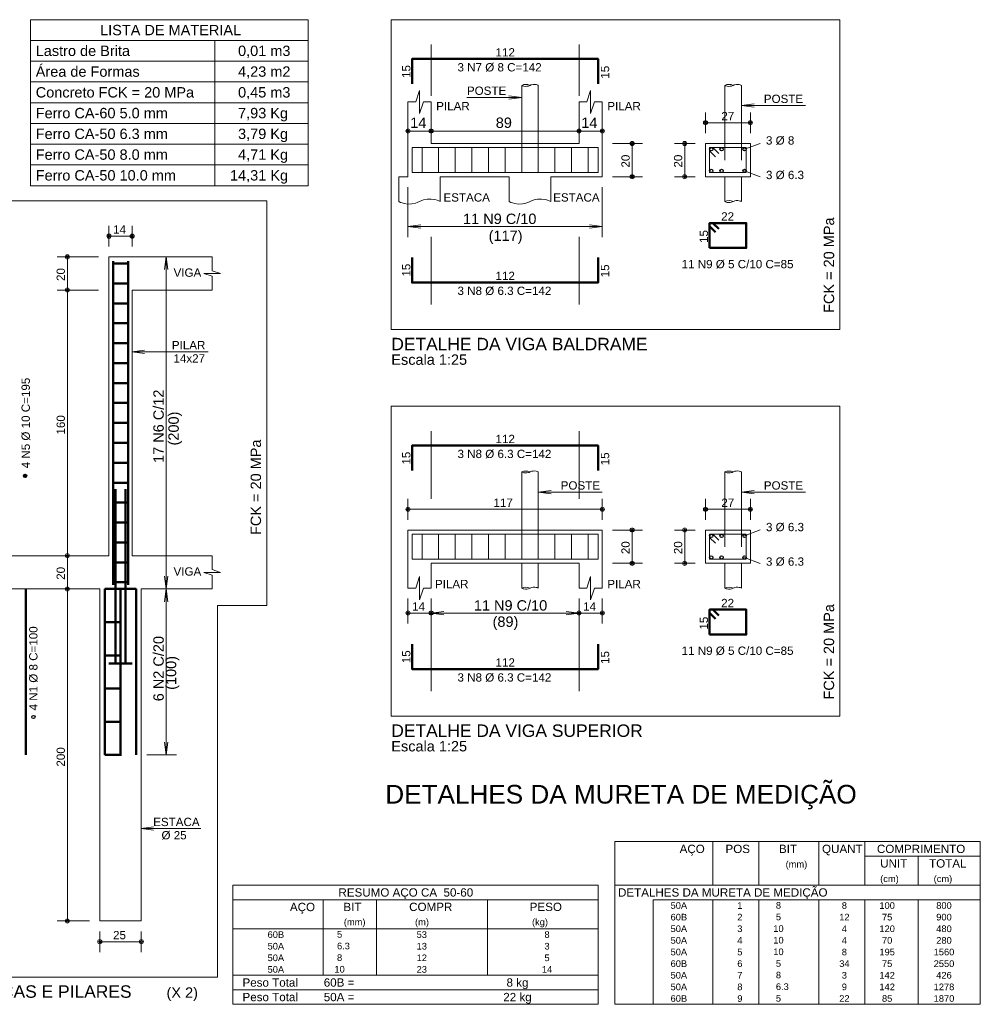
# Model space of a CAD drawing. Header units: millimetres. Extents: x 25.92 to 35.84, y 6.92 to 12.9.
# Tile 5 of 5: x 30.06 to 35.84, y 6.96 to 12.9. Entities that reach past the tile are written whole.
import ezdxf

# ---------------------------------------------------------------- set-up
doc = ezdxf.new("R2010")
doc.units = ezdxf.units.MM
for name, pattern in [('ESTILO_TQS_0001', [1, 0.7, -0.3]), ('ESTILO_TQS_0002', [0.4, 0.1, -0.3]), ('ESTILO_TQS_0003', [1.5, 0.5, -0.4, 0.1, -0.5])]:
    doc.linetypes.add(name, pattern=pattern)
doc.layers.get('0').update_dxf_attribs({"lineweight": 9})
for name, color, linetype, lineweight in [('1', 2, 'Continuous', 20), ('210', 254, 'ESTILO_TQS_0002', 9), ('214', 9, 'ESTILO_TQS_0003', 9), ('220', 4, 'Continuous', 50), ('221', 82, 'Continuous', 13), ('222', 160, 'Continuous', 60), ('224', 1, 'Continuous', 30), ('239', 6, 'Continuous', 20), ('7', 9, 'Continuous', 5)]:
    doc.layers.add(name, color=color, linetype=linetype, lineweight=lineweight)
doc.styles.add('TQS_ARIAL', font='arial.ttf')

msp = doc.modelspace()

# ---------------------------------------------------------------- linework, layer by layer
at = {"linetype": 'Continuous'}
for p, q in [((30.1251, 12.8951), (31.7969, 12.8951)), ((30.1251, 12.8951), (30.1251, 11.8951)), ((31.7969, 12.8951), (31.7969, 11.8951)), ((30.1251, 12.7701), (31.7969, 12.7701)), ((31.2344, 12.7701), (31.2344, 11.8951)), ((30.1251, 12.6451), (31.7969, 12.6451)), ((30.1251, 12.5201), (31.7969, 12.5201)), ((30.1251, 12.3951), (31.7969, 12.3951)), ((32.3969, 11.9496), (32.3969, 12.3996)), ((32.5369, 12.1496), (32.5369, 12.3996)), ((33.4269, 12.1496), (33.4269, 12.3996)), ((33.5669, 11.9496), (33.5657, 12.3996)), ((30.1251, 12.2701), (31.7969, 12.2701)), ((30.1251, 12.2701), (31.6868, 12.2701)), ((30.1251, 12.1451), (31.7969, 12.1451)), ((32.5369, 12.1496), (33.4269, 12.1496)), ((30.1251, 12.0201), (31.7969, 12.0201)), ((32.3419, 11.7996), (32.3419, 11.9496)), ((32.3969, 11.9496), (32.3419, 11.9496)), ((32.5919, 11.9496), (33.0069, 11.9496)), ((32.5919, 11.7996), (32.5919, 11.9496)), ((33.0069, 11.7996), (33.0069, 11.9496)), ((33.2569, 11.7996), (33.2569, 11.9496)), ((33.2569, 11.9496), (33.5669, 11.9496)), ((30.1251, 11.8951), (31.7969, 11.8951)), ((30.5969, 9.6665), (30.5969, 11.4665)), ((30.5969, 11.4665), (31.2188, 11.4665)), ((31.2188, 11.4165), (31.2188, 11.4665)), ((31.2188, 11.3165), (31.2188, 11.2665)), ((30.7369, 9.6665), (30.7369, 11.2665)), ((30.7369, 11.2665), (31.2188, 11.2665)), ((32.3969, 9.821), (33.5669, 9.821)), ((32.3969, 9.471), (32.3969, 9.821)), ((33.5669, 9.471), (33.5669, 9.821)), ((30.7369, 9.6665), (31.2188, 9.6665)), ((31.2188, 9.6165), (31.2188, 9.6665)), ((32.5369, 9.621), (33.4269, 9.621)), ((32.5369, 9.471), (32.5369, 9.621)), ((33.4269, 9.471), (33.4269, 9.621)), ((31.2188, 9.5165), (31.2188, 9.4665)), ((30.5419, 7.4665), (30.5419, 9.4665)), ((30.7919, 7.4665), (30.7919, 9.4665)), ((30.7919, 9.4665), (31.2188, 9.4665)), ((31.2512, 7.129), (31.2512, 9.3665)), ((33.6426, 7.9447), (33.6426, 7.6822)), ((33.6426, 7.9447), (35.8426, 7.9447)), ((34.2326, 7.6822), (34.2326, 7.9447)), ((34.5086, 7.6822), (34.5086, 7.9447)), ((34.8706, 7.6822), (34.8706, 7.9447)), ((35.1466, 7.6822), (35.1466, 7.9447)), ((35.8426, 7.9447), (35.8426, 7.6822)), ((35.1466, 7.8572), (35.8426, 7.8572)), ((35.4686, 7.6822), (35.4686, 7.8572)), ((31.3426, 7.6822), (31.3426, 7.4197)), ((31.3426, 7.6822), (33.5426, 7.6822)), ((33.5426, 7.6822), (33.5426, 7.4197)), ((33.6426, 7.6822), (35.8426, 7.6822)), ((33.6426, 7.5947), (33.6426, 7.6822)), ((33.6426, 7.6822), (35.8426, 7.6822)), ((35.8426, 7.5947), (35.8426, 7.6822)), ((31.3426, 7.5947), (33.5426, 7.5947)), ((31.8866, 7.4197), (31.8866, 7.5947)), ((32.2086, 7.4197), (32.2086, 7.5947)), ((32.8756, 7.4197), (32.8756, 7.5947)), ((33.6426, 7.5247), (33.6426, 7.5947)), ((35.8426, 7.5947), (33.8726, 7.5947)), ((33.8726, 7.5947), (33.8726, 7.5247)), ((34.2326, 7.5947), (34.2326, 7.5247)), ((34.5086, 7.5947), (34.5086, 7.5247)), ((34.8706, 7.5947), (34.8706, 7.5247)), ((35.1466, 7.5947), (35.1466, 7.5247)), ((35.4686, 7.5947), (35.4686, 7.5247)), ((35.8426, 7.5247), (35.8426, 7.5947)), ((33.6426, 7.4547), (33.6426, 7.5247)), ((33.8726, 7.5247), (33.8726, 7.4547)), ((34.2326, 7.5247), (34.2326, 7.4547)), ((34.5086, 7.5247), (34.5086, 7.4547)), ((34.8706, 7.5247), (34.8706, 7.4547)), ((35.1466, 7.5247), (35.1466, 7.4547)), ((35.4686, 7.5247), (35.4686, 7.4547)), ((35.8426, 7.4547), (35.8426, 7.5247)), ((30.5419, 7.4665), (30.7919, 7.4665)), ((31.3426, 7.4197), (33.5426, 7.4197)), ((31.3426, 7.3497), (31.3426, 7.4197)), ((31.8866, 7.4197), (31.8866, 7.3497)), ((32.2086, 7.3497), (32.2086, 7.4197)), ((32.8756, 7.4197), (32.8756, 7.3497)), ((33.5426, 7.3497), (33.5426, 7.4197)), ((33.6426, 7.3847), (33.6426, 7.4547)), ((33.8726, 7.4547), (33.8726, 7.3847)), ((34.2326, 7.4547), (34.2326, 7.3847)), ((34.5086, 7.4547), (34.5086, 7.3847)), ((34.8706, 7.4547), (34.8706, 7.3847)), ((35.1466, 7.4547), (35.1466, 7.3847)), ((35.4686, 7.4547), (35.4686, 7.3847)), ((35.8426, 7.3847), (35.8426, 7.4547)), ((33.6426, 7.3147), (33.6426, 7.3847)), ((33.8726, 7.3847), (33.8726, 7.3147)), ((34.2326, 7.3847), (34.2326, 7.3147)), ((34.5086, 7.3847), (34.5086, 7.3147)), ((34.8706, 7.3847), (34.8706, 7.3147)), ((35.1466, 7.3847), (35.1466, 7.3147)), ((35.4686, 7.3847), (35.4686, 7.3147)), ((35.8426, 7.3147), (35.8426, 7.3847)), ((31.3426, 7.2797), (31.3426, 7.3497)), ((31.8866, 7.3497), (31.8866, 7.2797)), ((32.2086, 7.2797), (32.2086, 7.3497)), ((32.8756, 7.3497), (32.8756, 7.2797)), ((33.5426, 7.2797), (33.5426, 7.3497)), ((33.6426, 7.2447), (33.6426, 7.3147)), ((33.8726, 7.3147), (33.8726, 7.2447)), ((34.2326, 7.3147), (34.2326, 7.2447)), ((34.5086, 7.3147), (34.5086, 7.2447)), ((34.8706, 7.3147), (34.8706, 7.2447)), ((35.1466, 7.3147), (35.1466, 7.2447)), ((35.4686, 7.3147), (35.4686, 7.2447)), ((35.8426, 7.2447), (35.8426, 7.3147)), ((31.3426, 7.2097), (31.3426, 7.2797)), ((31.8866, 7.2797), (31.8866, 7.2097)), ((32.2086, 7.2097), (32.2086, 7.2797)), ((32.8756, 7.2797), (32.8756, 7.2097)), ((33.5426, 7.2097), (33.5426, 7.2797)), ((33.6426, 7.1747), (33.6426, 7.2447)), ((33.8726, 7.2447), (33.8726, 7.1747)), ((34.2326, 7.2447), (34.2326, 7.1747)), ((34.5086, 7.2447), (34.5086, 7.1747)), ((34.8706, 7.2447), (34.8706, 7.1747)), ((35.1466, 7.2447), (35.1466, 7.1747)), ((35.4686, 7.2447), (35.4686, 7.1747)), ((35.8426, 7.1747), (35.8426, 7.2447)), ((31.3426, 7.1397), (31.3426, 7.2097)), ((31.8866, 7.2097), (31.8866, 7.1397)), ((32.2086, 7.1397), (32.2086, 7.2097)), ((32.8756, 7.2097), (32.8756, 7.1397)), ((33.5426, 7.1397), (33.5426, 7.2097)), ((31.3426, 7.1397), (33.5426, 7.1397)), ((31.3426, 7.0522), (31.3426, 7.1397)), ((31.3426, 7.1397), (33.5426, 7.1397)), ((33.5426, 7.0522), (33.5426, 7.1397)), ((33.6426, 7.1047), (33.6426, 7.1747)), ((33.8726, 7.1747), (33.8726, 7.1047)), ((34.2326, 7.1747), (34.2326, 7.1047)), ((34.5086, 7.1747), (34.5086, 7.1047)), ((34.8706, 7.1747), (34.8706, 7.1047)), ((35.1466, 7.1747), (35.1466, 7.1047)), ((35.4686, 7.1747), (35.4686, 7.1047)), ((35.8426, 7.1047), (35.8426, 7.1747)), ((33.6426, 7.0347), (33.6426, 7.1047)), ((33.8726, 7.1047), (33.8726, 7.0347)), ((34.2326, 7.1047), (34.2326, 7.0347)), ((34.5086, 7.1047), (34.5086, 7.0347)), ((34.8706, 7.1047), (34.8706, 7.0347)), ((35.1466, 7.1047), (35.1466, 7.0347)), ((35.4686, 7.1047), (35.4686, 7.0347)), ((35.8426, 7.0347), (35.8426, 7.1047)), ((33.5426, 7.0522), (31.3426, 7.0522)), ((31.3426, 6.9647), (31.3426, 7.0522)), ((31.3426, 7.0522), (33.5426, 7.0522)), ((33.5426, 6.9647), (33.5426, 7.0522)), ((33.6426, 6.9647), (33.6426, 7.0347)), ((33.8726, 7.0347), (33.8726, 6.9647)), ((34.2326, 7.0347), (34.2326, 6.9647)), ((34.5086, 7.0347), (34.5086, 6.9647)), ((34.8706, 7.0347), (34.8706, 6.9647)), ((35.1466, 7.0347), (35.1466, 6.9647)), ((35.4686, 7.0347), (35.4686, 6.9647)), ((35.8426, 6.9647), (35.8426, 7.0347)), ((33.5426, 6.9647), (31.3426, 6.9647)), ((31.3426, 6.9647), (33.5426, 6.9647)), ((33.6426, 6.9647), (35.8426, 6.9647))]:
    msp.add_line(p, q, dxfattribs=at)
for points in [[(32.2969, 12.8951), (34.9969, 12.8951), (34.9969, 11.029), (32.2969, 11.029), (32.2969, 12.8951)], [(32.3969, 12.3996), (32.4436, 12.3996), (32.4669, 12.4696), (32.4669, 12.3296), (32.4903, 12.3996), (32.5369, 12.3996)], [(33.4269, 12.3996), (33.4736, 12.3996), (33.4969, 12.4696), (33.4969, 12.3296), (33.5203, 12.3996), (33.5669, 12.3996)], [(34.1883, 11.9496), (34.4583, 11.9496), (34.4583, 12.1496), (34.1883, 12.1496), (34.1883, 11.9496)], [(31.5469, 9.3665), (31.5469, 11.804), (28.8469, 11.804), (28.8469, 7.129), (31.2512, 7.129)], [(32.5919, 11.7996), (32.5822, 11.8042), (32.5726, 11.8078), (32.5593, 11.8115), (32.537, 11.8146), (32.5126, 11.8138), (32.4912, 11.8093), (32.4808, 11.8058), (32.4669, 11.7996)], [(33.2569, 11.7996), (33.2472, 11.8042), (33.2376, 11.8078), (33.2243, 11.8115), (33.202, 11.8146), (33.1776, 11.8138), (33.1562, 11.8093), (33.1458, 11.8058), (33.1319, 11.7996)], [(32.3419, 11.7996), (32.3517, 11.795), (32.3613, 11.7914), (32.3746, 11.7877), (32.3969, 11.7846), (32.4213, 11.7854), (32.4427, 11.7898), (32.453, 11.7933), (32.4669, 11.7996)], [(33.0069, 11.7996), (33.0167, 11.795), (33.0263, 11.7914), (33.0396, 11.7877), (33.0619, 11.7846), (33.0863, 11.7854), (33.1077, 11.7898), (33.118, 11.7933), (33.1319, 11.7996)], [(31.2188, 11.4165), (31.2188, 11.3832), (31.2688, 11.3665), (31.1688, 11.3665), (31.2188, 11.3498), (31.2188, 11.3165)], [(32.2969, 10.5665), (34.9969, 10.5665), (34.9969, 8.7004), (32.2969, 8.7004), (32.2969, 10.5665)], [(34.1883, 9.621), (34.4583, 9.621), (34.4583, 9.821), (34.1883, 9.821), (34.1883, 9.621)], [(31.2188, 9.6165), (31.2188, 9.5832), (31.2688, 9.5665), (31.1688, 9.5665), (31.2188, 9.5498), (31.2188, 9.5165)], [(32.3969, 9.471), (32.4436, 9.471), (32.4669, 9.541), (32.4669, 9.401), (32.4903, 9.471), (32.5369, 9.471)], [(33.4269, 9.471), (33.4736, 9.471), (33.4969, 9.541), (33.4969, 9.401), (33.5203, 9.471), (33.5669, 9.471)]]:
    msp.add_lwpolyline(points, dxfattribs=at)
at = {"layer": '1', "linetype": 'Continuous'}
for p, q in [((30.9419, 11.4665), (30.9419, 11.4665)), ((31.2512, 9.3665), (31.5469, 9.3665)), ((30.7619, 8.4665), (30.7619, 8.4665))]:
    msp.add_line(p, q, dxfattribs=at)
at = {"layer": '210', "linetype": 'ESTILO_TQS_0002'}
for p, q in [((33.0819, 12.1496), (33.0819, 11.7852)), ((33.1819, 12.1496), (33.1819, 11.8142)), ((34.3048, 12.1496), (34.3048, 11.9496)), ((34.4048, 12.1496), (34.4048, 11.9496)), ((34.4233, 12.1146), (34.5256, 12.1535)), ((34.4233, 11.9846), (34.5256, 11.9457)), ((33.0819, 9.821), (33.0819, 9.621)), ((33.1819, 9.821), (33.1819, 9.621)), ((34.3048, 9.821), (34.3048, 9.621)), ((34.4048, 9.821), (34.4048, 9.621)), ((34.4233, 9.786), (34.5256, 9.8249)), ((34.4233, 9.656), (34.5256, 9.617))]:
    msp.add_line(p, q, dxfattribs=at)
at = {"layer": '214', "linetype": 'ESTILO_TQS_0003'}
for p, q in [((32.5369, 12.4371), (32.5369, 12.7451)), ((33.4269, 12.4371), (33.4269, 12.7451)), ((32.5369, 11.179), (32.5369, 11.5871)), ((33.4269, 11.179), (33.4269, 11.5871)), ((32.5369, 10.0085), (32.5369, 10.4165)), ((33.4269, 10.0085), (33.4269, 10.4165)), ((32.5369, 8.8504), (32.5369, 9.2585)), ((33.4269, 8.8504), (33.4269, 9.2585))]:
    msp.add_line(p, q, dxfattribs=at)
at = {"layer": '220', "linetype": 'Continuous'}
for p, q in [((34.2133, 11.6512), (34.2486, 11.6158)), ((34.2324, 11.6703), (34.2678, 11.635)), ((30.6219, 9.4915), (30.6219, 11.4415)), ((30.7119, 9.4915), (30.7119, 11.4415)), ((30.0969, 8.4665), (30.0969, 9.4665)), ((30.5719, 8.4665), (30.5719, 9.4665)), ((30.6669, 8.4665), (30.6669, 9.4665)), ((30.7619, 8.4665), (30.7619, 9.4665)), ((30.7619, 9.4665), (30.7619, 9.4665)), ((34.2133, 9.3226), (34.2486, 9.2872)), ((34.2324, 9.3417), (34.2678, 9.3063))]:
    msp.add_line(p, q, dxfattribs=at)
at = {"layer": '220', "linetype": 'ESTILO_TQS_0002'}
for p, q in [((30.6219, 11.4265), (30.7119, 11.4265)), ((30.6219, 11.3065), (30.7119, 11.3065)), ((30.6219, 11.1865), (30.7119, 11.1865)), ((30.6219, 11.0665), (30.7119, 11.0665)), ((30.6219, 10.9465), (30.7119, 10.9465)), ((30.6219, 10.9465), (30.7119, 10.9465)), ((30.6219, 10.8265), (30.7119, 10.8265)), ((30.6219, 10.7065), (30.7119, 10.7065)), ((30.6219, 10.5865), (30.7119, 10.5865)), ((30.6219, 10.4665), (30.7119, 10.4665)), ((30.6219, 10.3465), (30.7119, 10.3465)), ((30.6219, 10.2265), (30.7119, 10.2265)), ((30.6219, 10.1065), (30.7119, 10.1065)), ((30.6219, 9.9865), (30.7119, 9.9865)), ((30.6219, 9.8665), (30.7119, 9.8665)), ((30.6219, 9.7465), (30.7119, 9.7465)), ((30.6219, 9.6265), (30.7119, 9.6265)), ((30.6219, 9.5065), (30.7119, 9.5065)), ((30.5719, 9.2665), (30.7619, 9.2665)), ((30.5719, 9.0665), (30.7619, 9.0665)), ((30.5719, 8.8665), (30.7619, 8.8665)), ((30.5719, 8.6665), (30.7619, 8.6665)), ((30.5719, 8.4665), (30.7619, 8.4665))]:
    msp.add_line(p, q, dxfattribs=at)
at = {"layer": '220', "linetype": 'ESTILO_TQS_0001'}
msp.add_line((30.5719, 9.4665), (30.7619, 9.4665), dxfattribs=at)
at = {"layer": '220', "linetype": 'Continuous'}
for points in [[(32.4219, 12.5085), (32.4219, 12.6585), (33.5419, 12.6585), (33.5419, 12.5085)], [(34.2133, 11.5203), (34.4333, 11.5203), (34.4333, 11.6703), (34.2133, 11.6703), (34.2133, 11.5203)], [(32.4219, 11.4621), (32.4219, 11.3121), (33.5419, 11.3121), (33.5419, 11.4621)], [(32.4219, 10.1798), (32.4219, 10.3298), (33.5419, 10.3298), (33.5419, 10.1798)], [(30.5969, 9.0165), (30.6969, 9.0165), (30.6969, 10.0665)], [(30.7369, 9.0165), (30.6369, 9.0165), (30.6369, 10.0665)], [(34.2133, 9.1917), (34.4333, 9.1917), (34.4333, 9.3417), (34.2133, 9.3417), (34.2133, 9.1917)], [(32.4219, 9.1335), (32.4219, 8.9835), (33.5419, 8.9835), (33.5419, 9.1335)]]:
    msp.add_lwpolyline(points, dxfattribs=at)
at = {"layer": '221', "linetype": 'Continuous'}
for p, q in [((34.1883, 12.2121), (34.1883, 12.3371)), ((34.4583, 12.2121), (34.4583, 12.3371)), ((32.3969, 12.2246), (32.5369, 12.2246)), ((32.3969, 12.2246), (32.3969, 12.2246)), ((32.5369, 12.2246), (32.5369, 12.2246)), ((32.5369, 12.2246), (33.4269, 12.2246)), ((32.5369, 12.2246), (32.5369, 12.2246)), ((33.4269, 12.2246), (33.4269, 12.2246)), ((33.4269, 12.2246), (33.5669, 12.2246)), ((33.4269, 12.2246), (33.4269, 12.2246)), ((33.5669, 12.2246), (33.5669, 12.2246)), ((34.1883, 12.2746), (34.4583, 12.2746)), ((33.6294, 12.1496), (33.8094, 12.1496)), ((33.7469, 11.9496), (33.7469, 12.1496)), ((34.1258, 12.1496), (34.0008, 12.1496)), ((34.0633, 11.9496), (34.0633, 12.1496)), ((33.6294, 11.9496), (33.8094, 11.9496)), ((34.1258, 11.9496), (34.0008, 11.9496)), ((32.3969, 11.8871), (32.3969, 11.5845)), ((33.5669, 11.8871), (33.5669, 11.5845)), ((33.5669, 11.7095), (33.5669, 11.7121)), ((30.5969, 11.529), (30.5969, 11.654)), ((30.7369, 11.529), (30.7369, 11.654)), ((32.3969, 11.6496), (32.4738, 11.6597)), ((32.3969, 11.6496), (33.5669, 11.6496)), ((32.3969, 11.6496), (32.4738, 11.6395)), ((32.3969, 11.6496), (32.3969, 11.6496)), ((33.5669, 11.6496), (33.4901, 11.6597)), ((33.5669, 11.6496), (33.4901, 11.6395)), ((33.5669, 11.647), (33.5669, 11.647)), ((30.5969, 11.5915), (30.7369, 11.5915)), ((30.5344, 11.4665), (30.2844, 11.4665)), ((30.3469, 11.2665), (30.3469, 11.4665)), ((30.9419, 11.4665), (30.9318, 11.3897)), ((30.9419, 9.4665), (30.9419, 11.4665)), ((30.9419, 11.4665), (30.9521, 11.3897)), ((30.5344, 11.2665), (30.2844, 11.2665)), ((30.3469, 9.6665), (30.3469, 11.2665)), ((32.3969, 9.8835), (32.3969, 10.0085)), ((33.5669, 9.8835), (33.5669, 10.0085)), ((34.1883, 9.8835), (34.1883, 10.0085)), ((34.4583, 9.8835), (34.4583, 10.0085)), ((32.3969, 9.946), (33.5669, 9.946)), ((34.1883, 9.946), (34.4583, 9.946)), ((33.6294, 9.821), (33.8094, 9.821)), ((33.7469, 9.621), (33.7469, 9.821)), ((34.1258, 9.821), (34.0008, 9.821)), ((34.0633, 9.621), (34.0633, 9.821)), ((30.3469, 9.4665), (30.3469, 9.6665)), ((33.6294, 9.621), (33.8094, 9.621)), ((34.1258, 9.621), (34.0008, 9.621)), ((30.9419, 9.4665), (30.9318, 9.5433)), ((30.9419, 9.4665), (30.9521, 9.5433)), ((30.3469, 7.4665), (30.3469, 9.4665)), ((30.9419, 9.4665), (30.9318, 9.3897)), ((30.9419, 8.4665), (30.9419, 9.4665)), ((30.9419, 9.4665), (30.9521, 9.3897)), ((30.9419, 9.4665), (30.9419, 9.4665)), ((32.3969, 9.4085), (32.3969, 9.2585)), ((32.5369, 9.4085), (32.5369, 9.2585)), ((33.4269, 9.4085), (33.4269, 9.2585)), ((33.5669, 9.4085), (33.5669, 9.2585)), ((32.3969, 9.321), (32.5369, 9.321)), ((32.5369, 9.321), (32.6138, 9.3311)), ((32.5369, 9.321), (33.4269, 9.321)), ((32.5369, 9.321), (32.6138, 9.3109)), ((32.5369, 9.321), (32.5369, 9.321)), ((33.4269, 9.321), (33.3501, 9.3311)), ((33.4269, 9.321), (33.3501, 9.3109)), ((33.4269, 9.321), (33.5669, 9.321)), ((33.4269, 9.321), (33.4269, 9.321)), ((30.9419, 8.4665), (30.9318, 8.5433)), ((30.9419, 8.4665), (30.9521, 8.5433)), ((30.8244, 8.4665), (31.0044, 8.4665)), ((30.4794, 7.4665), (30.2844, 7.4665)), ((30.5419, 7.404), (30.5419, 7.279)), ((30.7919, 7.404), (30.7919, 7.279)), ((30.5419, 7.3415), (30.7919, 7.3415))]:
    msp.add_line(p, q, dxfattribs=at)
for points in [[(31.1947, 10.895), (30.7369, 10.895), (30.8113, 10.8852), (30.7369, 10.895), (30.8113, 10.9048)], [(31.1512, 8.0231), (30.7919, 8.0231), (30.8663, 8.0133), (30.7919, 8.0231), (30.8663, 8.0329)]]:
    msp.add_lwpolyline(points, dxfattribs=at)
for centre, radius in [((34.1883, 12.2746), 0.0124), ((34.1883, 12.2746), 0.0062), ((34.4583, 12.2746), 0.0124), ((34.4583, 12.2746), 0.0062), ((32.3969, 12.2246), 0.0124), ((32.3969, 12.2246), 0.0062), ((32.5369, 12.2246), 0.0124), ((32.5369, 12.2246), 0.0124), ((32.5369, 12.2246), 0.0062), ((32.5369, 12.2246), 0.0062), ((33.4269, 12.2246), 0.0124), ((33.4269, 12.2246), 0.0124), ((33.4269, 12.2246), 0.0062), ((33.4269, 12.2246), 0.0062), ((33.5669, 12.2246), 0.0124), ((33.5669, 12.2246), 0.0062), ((33.7469, 12.1496), 0.0124), ((34.0633, 12.1496), 0.0124), ((33.7469, 12.1496), 0.0062), ((34.0633, 12.1496), 0.0062), ((33.7469, 11.9496), 0.0124), ((33.7469, 11.9496), 0.0124), ((33.7469, 11.9496), 0.0062), ((33.7469, 11.9496), 0.0062), ((34.0633, 11.9496), 0.0124), ((34.0633, 11.9496), 0.0062), ((30.5969, 11.5915), 0.0124), ((30.5969, 11.5915), 0.0062), ((30.7369, 11.5915), 0.0124), ((30.7369, 11.5915), 0.0062), ((30.3469, 11.4665), 0.0124), ((30.3469, 11.4665), 0.0062), ((30.3469, 11.2665), 0.0124), ((30.3469, 11.2665), 0.0124), ((30.3469, 11.2665), 0.0062), ((30.3469, 11.2665), 0.0062), ((32.3969, 9.946), 0.0124), ((32.3969, 9.946), 0.0062), ((33.5669, 9.946), 0.0124), ((33.5669, 9.946), 0.0062), ((34.1883, 9.946), 0.0124), ((34.1883, 9.946), 0.0062), ((34.4583, 9.946), 0.0124), ((34.4583, 9.946), 0.0062), ((33.7469, 9.821), 0.0124), ((33.7469, 9.821), 0.0062), ((34.0633, 9.821), 0.0124), ((34.0633, 9.821), 0.0062), ((30.3469, 9.6665), 0.0124), ((30.3469, 9.6665), 0.0124), ((30.3469, 9.6665), 0.0062), ((30.3469, 9.6665), 0.0062), ((33.7469, 9.621), 0.0124), ((33.7469, 9.621), 0.0124), ((33.7469, 9.621), 0.0062), ((33.7469, 9.621), 0.0062), ((34.0633, 9.621), 0.0124), ((34.0633, 9.621), 0.0062), ((30.3469, 9.4665), 0.0124), ((30.3469, 9.4665), 0.0062), ((32.3969, 9.321), 0.0124), ((32.3969, 9.321), 0.0062), ((32.5369, 9.321), 0.0124), ((32.5369, 9.321), 0.0062), ((33.4269, 9.321), 0.0124), ((33.4269, 9.321), 0.0062), ((33.5669, 9.321), 0.0124), ((33.5669, 9.321), 0.0062), ((30.3469, 7.4665), 0.0124), ((30.3469, 7.4665), 0.0062), ((30.5419, 7.3415), 0.0124), ((30.7919, 7.3415), 0.0124), ((30.5419, 7.3415), 0.0062), ((30.7919, 7.3415), 0.0062)]:
    msp.add_circle(centre, radius, dxfattribs=at)
at = {"layer": '224', "linetype": 'Continuous'}
for p, q in [((30.0832, 10.1497), (30.0839, 10.1504)), ((30.0832, 10.1462), (30.0869, 10.1499)), ((30.0837, 10.1431), (30.0845, 10.1439)), ((30.0839, 10.1504), (30.0887, 10.1552)), ((30.0845, 10.1439), (30.0899, 10.1494)), ((30.0853, 10.1412), (30.0888, 10.1447)), ((30.0869, 10.1499), (30.0909, 10.1539)), ((30.0869, 10.1393), (30.0931, 10.1454)), ((30.0887, 10.1552), (30.0896, 10.1561)), ((30.0888, 10.1447), (30.0929, 10.1488)), ((30.0893, 10.1382), (30.0924, 10.1412)), ((30.0899, 10.1494), (30.0932, 10.1526)), ((30.0909, 10.1539), (30.0939, 10.1569)), ((30.0923, 10.1376), (30.1007, 10.146)), ((30.0924, 10.1412), (30.0974, 10.1462)), ((30.0929, 10.1488), (30.0954, 10.1513)), ((30.0931, 10.1454), (30.0959, 10.1483)), ((30.0932, 10.1526), (30.0958, 10.1552)), ((30.0954, 10.1513), (30.0974, 10.1533)), ((30.0958, 10.1552), (30.0964, 10.1558)), ((30.0959, 10.1483), (30.0976, 10.15)), ((30.0971, 10.1388), (30.1011, 10.1428)), ((30.0974, 10.1533), (30.0986, 10.1545)), ((30.0974, 10.1462), (30.0989, 10.1478)), ((30.0976, 10.15), (30.099, 10.1514)), ((30.0989, 10.1478), (30.0999, 10.1487)), ((30.099, 10.1514), (30.1005, 10.1529)), ((30.0999, 10.1487), (30.1006, 10.1495)), ((30.1006, 10.1495), (30.1015, 10.1503)), ((30.1007, 10.146), (30.1017, 10.1469)), ((30.1017, 10.1469), (30.1019, 10.1472)), ((30.1019, 10.1472), (30.1021, 10.1474)), ((30.1021, 10.1474), (30.1023, 10.1476)), ((30.1023, 10.1476), (30.1024, 10.1477))]:
    msp.add_line(p, q, dxfattribs=at)
for centre in [(34.2233, 12.1146), (34.2848, 12.1146), (34.4233, 12.1146), (34.2233, 11.9846), (34.2848, 11.9846), (34.4233, 11.9846), (30.0926, 10.1471), (34.2233, 9.786), (34.2848, 9.786), (34.4233, 9.786), (34.2233, 9.656), (34.2848, 9.656), (34.4233, 9.656), (30.1426, 8.6952)]:
    msp.add_circle(centre, 0.01, dxfattribs=at)
at = {"layer": '239', "linetype": 'Continuous'}
for p, q in [((32.4219, 12.1246), (33.5419, 12.1246)), ((32.4219, 11.9746), (32.4219, 12.1246)), ((33.5419, 11.9746), (33.5419, 12.1246)), ((34.2133, 12.1054), (34.2486, 12.0701)), ((34.2324, 12.1246), (34.2678, 12.0892)), ((32.4219, 11.9746), (33.5419, 11.9746)), ((32.4219, 9.796), (33.5419, 9.796)), ((32.4219, 9.646), (32.4219, 9.796)), ((33.5419, 9.646), (33.5419, 9.796)), ((34.2324, 9.796), (34.2678, 9.7606)), ((34.2133, 9.7768), (34.2486, 9.7415)), ((32.4219, 9.646), (33.5419, 9.646))]:
    msp.add_line(p, q, dxfattribs=at)
at = {"layer": '239', "linetype": 'ESTILO_TQS_0001'}
for p, q in [((32.4819, 11.9746), (32.4819, 12.1246)), ((32.5819, 11.9746), (32.5819, 12.1246)), ((32.6819, 11.9746), (32.6819, 12.1246)), ((32.7819, 11.9746), (32.7819, 12.1246)), ((32.8819, 11.9746), (32.8819, 12.1246)), ((32.9819, 11.9746), (32.9819, 12.1246)), ((33.0819, 11.9746), (33.0819, 12.1246)), ((33.1819, 11.9746), (33.1819, 12.1246)), ((33.2819, 11.9746), (33.2819, 12.1246)), ((33.3819, 11.9746), (33.3819, 12.1246)), ((33.4819, 11.9746), (33.4819, 12.1246)), ((32.4819, 9.646), (32.4819, 9.796)), ((32.5819, 9.646), (32.5819, 9.796)), ((32.6819, 9.646), (32.6819, 9.796)), ((32.7819, 9.646), (32.7819, 9.796)), ((32.8819, 9.646), (32.8819, 9.796)), ((32.9819, 9.646), (32.9819, 9.796)), ((33.0819, 9.646), (33.0819, 9.796)), ((33.1819, 9.646), (33.1819, 9.796)), ((33.2819, 9.646), (33.2819, 9.796)), ((33.3819, 9.646), (33.3819, 9.796)), ((33.4819, 9.646), (33.4819, 9.796))]:
    msp.add_line(p, q, dxfattribs=at)
at = {"layer": '239', "linetype": 'Continuous'}
for points in [[(34.2133, 11.9746), (34.4333, 11.9746), (34.4333, 12.1246), (34.2133, 12.1246), (34.2133, 11.9746)], [(34.2133, 9.646), (34.4333, 9.646), (34.4333, 9.796), (34.2133, 9.796), (34.2133, 9.646)]]:
    msp.add_lwpolyline(points, dxfattribs=at)
at = {"layer": '7', "linetype": 'Continuous'}
for p, q in [((33.0819, 12.1496), (33.0819, 12.4996)), ((33.1819, 12.1496), (33.1819, 12.4996)), ((34.3048, 12.1496), (34.3048, 12.4996)), ((34.4048, 12.1496), (34.4048, 12.4996)), ((34.3048, 11.7996), (34.3048, 11.9496)), ((34.4048, 11.7996), (34.4048, 11.9496)), ((33.0819, 9.821), (33.0819, 10.171)), ((33.1819, 9.821), (33.1819, 10.171)), ((34.3048, 9.821), (34.3048, 10.171)), ((34.4048, 9.821), (34.4048, 10.171)), ((30.5969, 9.6665), (28.9029, 9.6665)), ((33.0819, 9.471), (33.0819, 9.621)), ((33.1819, 9.471), (33.1819, 9.621)), ((34.3048, 9.471), (34.3048, 9.621)), ((34.4048, 9.471), (34.4048, 9.621)), ((29.3525, 9.4665), (30.5419, 9.4665))]:
    msp.add_line(p, q, dxfattribs=at)
for points in [[(33.0819, 12.4996), (33.0859, 12.4977), (33.0897, 12.4963), (33.095, 12.4948), (33.1039, 12.4936), (33.1137, 12.4939), (33.1222, 12.4957), (33.1264, 12.4971), (33.1319, 12.4996)], [(33.1819, 12.4996), (33.178, 12.5014), (33.1742, 12.5029), (33.1689, 12.5043), (33.16, 12.5056), (33.1502, 12.5053), (33.1417, 12.5035), (33.1375, 12.5021), (33.1319, 12.4996)], [(34.3048, 12.4996), (34.3088, 12.4977), (34.3126, 12.4963), (34.3179, 12.4948), (34.3268, 12.4936), (34.3366, 12.4939), (34.3451, 12.4957), (34.3493, 12.4971), (34.3548, 12.4996)], [(34.4048, 12.4996), (34.4009, 12.5014), (34.3971, 12.5029), (34.3918, 12.5043), (34.3829, 12.5056), (34.3731, 12.5053), (34.3646, 12.5035), (34.3604, 12.5021), (34.3548, 12.4996)], [(32.7521, 12.4273), (33.0819, 12.4273), (33.0051, 12.4172), (33.0819, 12.4273), (33.0051, 12.4374)], [(34.7894, 12.3785), (34.4048, 12.3785), (34.4817, 12.3684), (34.4048, 12.3785), (34.4817, 12.3887)], [(34.4048, 11.7996), (34.4009, 11.8014), (34.3971, 11.8029), (34.3918, 11.8043), (34.3829, 11.8056), (34.3731, 11.8053), (34.3646, 11.8035), (34.3604, 11.8021), (34.3548, 11.7996)], [(34.3048, 11.7996), (34.3088, 11.7977), (34.3126, 11.7963), (34.3179, 11.7948), (34.3268, 11.7936), (34.3366, 11.7939), (34.3451, 11.7957), (34.3493, 11.7971), (34.3548, 11.7996)], [(33.0819, 10.171), (33.0859, 10.1691), (33.0897, 10.1677), (33.095, 10.1662), (33.1039, 10.165), (33.1137, 10.1653), (33.1222, 10.1671), (33.1264, 10.1685), (33.1319, 10.171)], [(33.1819, 10.171), (33.178, 10.1728), (33.1742, 10.1742), (33.1689, 10.1757), (33.16, 10.177), (33.1502, 10.1766), (33.1417, 10.1749), (33.1375, 10.1735), (33.1319, 10.171)], [(34.3048, 10.171), (34.3088, 10.1691), (34.3126, 10.1677), (34.3179, 10.1662), (34.3268, 10.165), (34.3366, 10.1653), (34.3451, 10.1671), (34.3493, 10.1685), (34.3548, 10.171)], [(34.4048, 10.171), (34.4009, 10.1728), (34.3971, 10.1742), (34.3918, 10.1757), (34.3829, 10.177), (34.3731, 10.1766), (34.3646, 10.1749), (34.3604, 10.1735), (34.3548, 10.171)], [(33.5665, 10.0499), (33.1819, 10.0499), (33.2588, 10.0398), (33.1819, 10.0499), (33.2588, 10.06)], [(34.7894, 10.0499), (34.4048, 10.0499), (34.4817, 10.0398), (34.4048, 10.0499), (34.4817, 10.06)], [(33.0819, 9.471), (33.0859, 9.4691), (33.0897, 9.4677), (33.095, 9.4662), (33.1039, 9.465), (33.1137, 9.4653), (33.1222, 9.4671), (33.1264, 9.4685), (33.1319, 9.471)], [(33.1819, 9.471), (33.178, 9.4728), (33.1742, 9.4742), (33.1689, 9.4757), (33.16, 9.477), (33.1502, 9.4766), (33.1417, 9.4749), (33.1375, 9.4735), (33.1319, 9.471)], [(34.3048, 9.471), (34.3088, 9.4691), (34.3126, 9.4677), (34.3179, 9.4662), (34.3268, 9.465), (34.3366, 9.4653), (34.3451, 9.4671), (34.3493, 9.4685), (34.3548, 9.471)], [(34.4048, 9.471), (34.4009, 9.4728), (34.3971, 9.4742), (34.3918, 9.4757), (34.3829, 9.477), (34.3731, 9.4766), (34.3646, 9.4749), (34.3604, 9.4735), (34.3548, 9.471)]]:
    msp.add_lwpolyline(points, dxfattribs=at)
for centre in [(33.1069, 12.4493), (34.3298, 12.4493), (34.3298, 11.7493), (33.1069, 10.1207), (34.3298, 10.1207), (33.1069, 9.4207), (34.3298, 9.4207)]:
    msp.add_arc(centre, 0.0561, 63.55814, 116.44186, dxfattribs=at)

# ---------------------------------------------------------------- texts
at = {"linetype": 'Continuous', "style": 'TQS_ARIAL'}
for s, height, p in [('LISTA DE MATERIAL', 0.0625, (30.5438, 12.8014)), ('Lastro de Brita', 0.0625, (30.1563, 12.6764)), ('  0,01 m3', 0.0625, (31.3258, 12.6764)), ('Área de Formas', 0.0625, (30.1563, 12.5514)), ('  4,23 m2', 0.0625, (31.3258, 12.5514)), ('Concreto FCK = 20 MPa', 0.0625, (30.1563, 12.4264)), ('  0,45 m3', 0.0625, (31.3258, 12.4264)), ('Ferro CA-60 5.0 mm', 0.0625, (30.1563, 12.3014)), ('  7,93 Kg', 0.0625, (31.3258, 12.3014)), ('Ferro CA-50 6.3 mm', 0.0625, (30.1563, 12.1764)), ('  3,79 Kg', 0.0625, (31.3258, 12.1764)), ('Ferro CA-50 8.0 mm', 0.0625, (30.1563, 12.0514)), ('  4,71 Kg', 0.0625, (31.3258, 12.0514)), ('Ferro CA-50 10.0 mm', 0.0625, (30.1563, 11.9264)), ('14,31 Kg', 0.0625, (31.3258, 11.9264)), ('Escala 1:25', 0.0625, (32.2969, 10.8165)), ('Escala 1:25', 0.0625, (32.2969, 8.4879)), ('AÇO', 0.05, (34.0325, 7.8759)), ('POS', 0.05, (34.3086, 7.8759)), ('BIT', 0.05, (34.6306, 7.8759)), ('QUANT', 0.05, (34.8899, 7.8759)), ('COMPRIMENTO', 0.05, (35.2204, 7.8759)), ('(mm)', 0.04, (34.6706, 7.7884)), ('UNIT', 0.05, (35.2399, 7.7884)), ('TOTAL', 0.05, (35.5344, 7.7884)), ('(cm)', 0.04, (35.2399, 7.7009)), ('(cm)', 0.04, (35.5619, 7.7009)), ('RESUMO AÇO CA  50-60', 0.05, (31.9787, 7.6134)), ('DETALHES DA MURETA DE MEDIÇÃO', 0.05, (33.6617, 7.6134)), ('AÇO', 0.05, (31.6865, 7.5259)), ('BIT', 0.05, (32.0086, 7.5259)), ('COMPR', 0.05, (32.4043, 7.5267)), ('PESO', 0.05, (33.1301, 7.5267)), ('     50A', 0.04, (33.9005, 7.5397)), ('  1', 0.04, (34.3486, 7.5397)), ('    8  ', 0.04, (34.5499, 7.5409)), ('    8', 0.04, (34.9466, 7.5397)), ('   100', 0.04, (35.1886, 7.5397)), ('    800', 0.04, (35.5153, 7.5397)), ('(mm)', 0.04, (32.0113, 7.4404)), ('(m)', 0.04, (32.4398, 7.4404)), ('(kg)', 0.04, (33.1438, 7.4404)), ('     60B', 0.04, (33.9005, 7.4697)), ('  2', 0.04, (34.3486, 7.4697)), ('    5  ', 0.04, (34.5499, 7.4709)), ('   12', 0.04, (34.9466, 7.4697)), ('    75', 0.04, (35.1886, 7.4697)), ('    900', 0.04, (35.5153, 7.4697)), ('     50A', 0.04, (33.9005, 7.3997)), ('  3', 0.04, (34.3486, 7.3997)), ('   10  ', 0.04, (34.5499, 7.4009)), ('    4', 0.04, (34.9466, 7.3997)), ('   120', 0.04, (35.1886, 7.3997)), ('    480', 0.04, (35.5153, 7.3997)), ('     60B', 0.04, (31.4745, 7.3647)), ('    5  ', 0.04, (31.9079, 7.3659)), ('      53', 0.04, (32.3561, 7.3647)), ('      8', 0.04, (33.1256, 7.3647)), ('     50A', 0.04, (33.9005, 7.3297)), ('  4', 0.04, (34.3486, 7.3297)), ('   10  ', 0.04, (34.5499, 7.3309)), ('    4', 0.04, (34.9466, 7.3297)), ('    70', 0.04, (35.1886, 7.3297)), ('    280', 0.04, (35.5153, 7.3297)), ('     50A', 0.04, (31.4745, 7.2947)), ('    6.3', 0.04, (31.9079, 7.2959)), ('      13', 0.04, (32.3561, 7.2947)), ('      3', 0.04, (33.1256, 7.2947)), ('     50A', 0.04, (33.9005, 7.2597)), ('  5', 0.04, (34.3486, 7.2597)), ('   10  ', 0.04, (34.5499, 7.2609)), ('    8', 0.04, (34.9466, 7.2597)), ('   195', 0.04, (35.1886, 7.2597)), ('   1560', 0.04, (35.5153, 7.2597)), ('     50A', 0.04, (31.4745, 7.2247)), ('    8  ', 0.04, (31.9079, 7.2259)), ('      12', 0.04, (32.3561, 7.2247)), ('      5', 0.04, (33.1256, 7.2247)), ('     50A', 0.04, (31.4745, 7.1547)), ('   10  ', 0.04, (31.9079, 7.1559)), ('      23', 0.04, (32.3561, 7.1547)), ('     14', 0.04, (33.1256, 7.1547)), ('     60B', 0.04, (33.9005, 7.1897)), ('  6', 0.04, (34.3486, 7.1897)), ('    5  ', 0.04, (34.5499, 7.1909)), ('   34', 0.04, (34.9466, 7.1897)), ('    75', 0.04, (35.1886, 7.1897)), ('   2550', 0.04, (35.5153, 7.1897)), ('Peso Total        60B =', 0.05, (31.4011, 7.0709)), ('      8 kg', 0.05, (32.874, 7.0709)), ('     50A', 0.04, (33.9005, 7.1197)), ('  7', 0.04, (34.3486, 7.1197)), ('    8  ', 0.04, (34.5499, 7.1209)), ('    3', 0.04, (34.9466, 7.1197)), ('   142', 0.04, (35.1886, 7.1197)), ('    426', 0.04, (35.5153, 7.1197)), ('(X 2)', 0.0625, (30.9438, 7.004)), ('     50A', 0.04, (33.9005, 7.0497)), ('  8', 0.04, (34.3486, 7.0497)), ('    6.3', 0.04, (34.5499, 7.0509)), ('    9', 0.04, (34.9466, 7.0497)), ('   142', 0.04, (35.1886, 7.0497)), ('   1278', 0.04, (35.5153, 7.0497)), ('Peso Total        50A =', 0.05, (31.4011, 6.9834)), ('     22 kg', 0.05, (32.874, 6.9834)), ('     60B', 0.04, (33.9005, 6.9797)), ('  9', 0.04, (34.3486, 6.9797)), ('    5  ', 0.04, (34.5499, 6.9809)), ('   22', 0.04, (34.9466, 6.9797)), ('    85', 0.04, (35.1886, 6.9797)), ('   1870', 0.04, (35.5153, 6.9797))]:
    msp.add_text(s, height=height, dxfattribs=at).set_placement(p)
for p in [(34.9626, 11.129), (31.5126, 9.7915), (34.9626, 8.8004)]:
    msp.add_text('FCK = 20 MPa', height=0.0625, rotation=90, dxfattribs=at).set_placement(p)
at = {"layer": '1', "linetype": 'Continuous', "style": 'TQS_ARIAL'}
for s, p in [('3 N7 %%c 8 C=142', (32.6954, 12.5835)), ('11 N9 %%c 5 C/10 C=85', (34.0445, 11.398)), ('3 N8 %%c 6.3 C=142', (32.6954, 11.2371)), ('3 N8 %%c 6.3 C=142', (32.6954, 10.2548)), ('11 N9 %%c 5 C/10 C=85', (34.0445, 9.0694)), ('3 N8 %%c 6.3 C=142', (32.6954, 8.9085))]:
    msp.add_text(s, height=0.05, dxfattribs=at).set_placement(p)
for s, p in [('4 N5 %%c 10 C=195', (30.121, 10.1931)), ('4 N1 %%c 8 C=100', (30.1669, 8.7346))]:
    msp.add_text(s, height=0.05, rotation=90, dxfattribs=at).set_placement(p)
at = {"layer": '221', "linetype": 'Continuous', "style": 'TQS_ARIAL'}
for s, height, p in [('112', 0.05, (32.9244, 12.6735)), ('PILAR', 0.05, (32.5672, 12.3496)), ('PILAR', 0.05, (33.5972, 12.3496)), ('27', 0.05, (34.2839, 12.2896)), ('14', 0.0625, (32.4107, 12.2433)), ('89', 0.0625, (32.9257, 12.2433)), ('14', 0.0625, (33.4407, 12.2433)), ('3 %%c 8', 0.05, (34.5523, 12.1429)), ('3 %%c 6.3', 0.05, (34.5523, 11.935)), ('ESTACA', 0.05, (32.611, 11.7996)), ('ESTACA', 0.05, (33.2713, 11.7996)), ('11 N9 C/10', 0.0625, (32.7288, 11.6646)), ('22', 0.05, (34.2826, 11.6853)), ('14', 0.05, (30.6219, 11.6065)), ('(117)', 0.0625, (32.8829, 11.5628)), ('VIGA', 0.05, (30.986, 11.3467)), ('112', 0.05, (32.9244, 11.3271)), ('PILAR', 0.05, (30.9757, 10.91)), ('14x27', 0.05, (30.9855, 10.83)), ('112', 0.05, (32.9244, 10.3448)), ('117', 0.05, (32.9119, 9.961)), ('27', 0.05, (34.2839, 9.961)), ('3 %%c 6.3', 0.05, (34.5523, 9.8143)), ('3 %%c 6.3', 0.05, (34.5523, 9.6064)), ('VIGA', 0.05, (30.986, 9.5467)), ('PILAR', 0.05, (32.5597, 9.471)), ('PILAR', 0.05, (33.5972, 9.471)), ('14', 0.05, (32.4219, 9.336)), ('11 N9 C/10', 0.0625, (32.7939, 9.336)), ('14', 0.05, (33.4519, 9.336)), ('22', 0.05, (34.2826, 9.3567)), ('(89)', 0.0625, (32.9066, 9.2383)), ('112', 0.05, (32.9244, 8.9985)), ('ESTACA', 0.05, (30.8635, 8.0381)), ('%%c 25', 0.05, (30.9134, 7.9581)), ('25', 0.05, (30.6219, 7.3565))]:
    msp.add_text(s, height=height, dxfattribs=at).set_placement(p)
for s, height, p in [('15', 0.05, (32.4119, 12.544)), ('15', 0.05, (33.6084, 12.5396)), ('20', 0.05, (33.7319, 12.0046)), ('20', 0.05, (34.0483, 12.0046)), ('15', 0.05, (34.2033, 11.5503)), ('20', 0.05, (30.3319, 11.3215)), ('15', 0.05, (32.4119, 11.3477)), ('15', 0.05, (33.6084, 11.3433)), ('17 N6 C/12', 0.0625, (30.9269, 10.2256)), ('160', 0.05, (30.3319, 10.3965)), ('(200)', 0.0625, (31.0173, 10.3308)), ('15', 0.05, (32.4119, 10.2154)), ('15', 0.05, (33.6084, 10.211)), ('20', 0.05, (33.7319, 9.676)), ('20', 0.05, (34.0483, 9.676)), ('20', 0.05, (30.3319, 9.5215)), ('15', 0.05, (34.2033, 9.2217)), ('6 N2 C/20', 0.0625, (30.9269, 8.7899)), ('15', 0.05, (32.4119, 9.0191)), ('15', 0.05, (33.6084, 9.0146)), ('(100)', 0.0625, (31.0019, 8.8588)), ('200', 0.05, (30.3319, 8.3965))]:
    msp.add_text(s, height=height, rotation=90, dxfattribs=at).set_placement(p)
at = {"layer": '222', "linetype": 'Continuous', "style": 'TQS_ARIAL'}
for s, height, p in [('DETALHE DA VIGA BALDRAME', 0.075, (32.2969, 10.904)), ('DETALHE DA VIGA SUPERIOR', 0.075, (32.2969, 8.5754)), ('DETALHES DA MURETA DE MEDIÇÃO', 0.1125, (32.2609, 8.1737)), ('DETALHES DAS ESTACAS E PILARES', 0.075, (28.8469, 7.004))]:
    msp.add_text(s, height=height, dxfattribs=at).set_placement(p)
at = {"layer": '7', "linetype": 'Continuous', "style": 'TQS_ARIAL'}
for p in [(32.7521, 12.4423), (34.5394, 12.3935), (33.3165, 10.0649), (34.5394, 10.0649)]:
    msp.add_text('POSTE', height=0.05, dxfattribs=at).set_placement(p)

doc.saveas('drawing.dxf')
